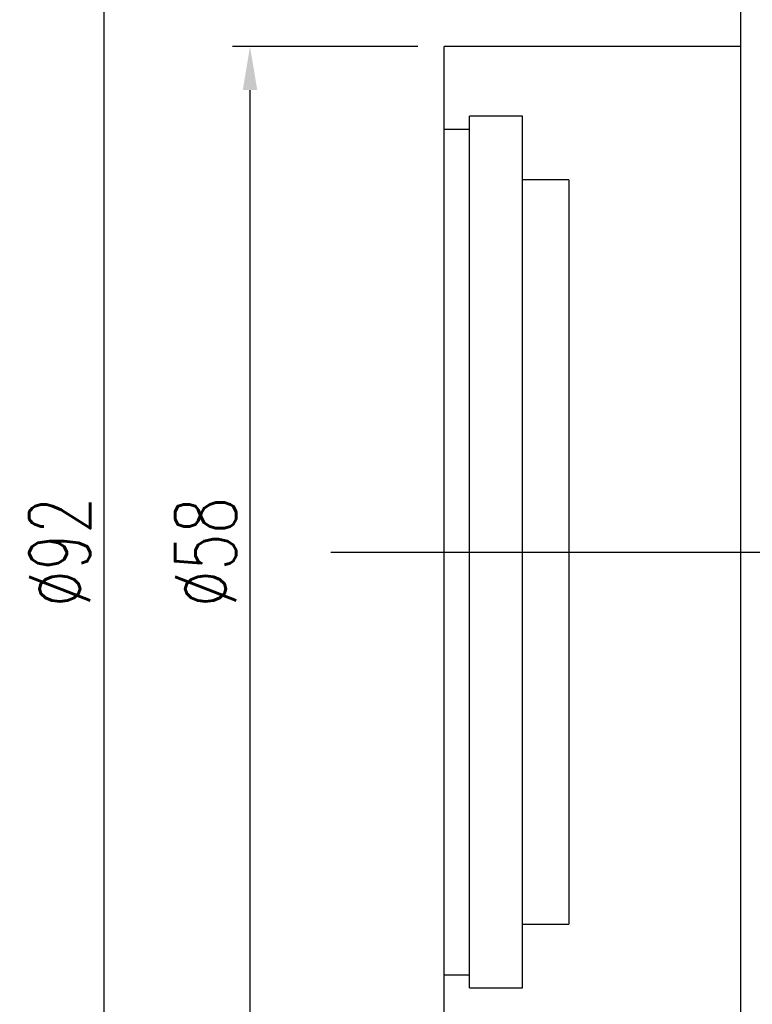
# Model space of a CAD drawing. Header units: millimetres. Extents: x -112 to 174, y -11 to 144.
# Tile 3 of 62: x 1 to 43, y 27 to 84. Entities that reach past the tile are written whole.
import ezdxf
from ezdxf.lldxf.tags import DXFTag

# ---------------------------------------------------------------- set-up
doc = ezdxf.new("R2010")
doc.units = ezdxf.units.MM
doc.header["$LTSCALE"] = 0.1
doc.layers.get('Defpoints').update_dxf_attribs({"linetype": 'CONTINUOUS'})
doc.layers.add('layer 1', color=7, linetype='CONTINUOUS')
doc.styles.add('DIM-7', font='SIMPLEX.shx', dxfattribs={"width": 0.7, "bigfont": 'chineset.shx'})
tags = doc.linetypes.add('DASHED', pattern=[25.72, 12.86, -12.86]).pattern_tags.tags
tags[6:7] = [DXFTag(74, 4), DXFTag(75, 0), DXFTag(340, '0'), DXFTag(46, 0.0), DXFTag(50, 0.0), DXFTag(44, 0.0), DXFTag(45, 0.0)]
tags[4:5] = [DXFTag(74, 4), DXFTag(75, 0), DXFTag(340, '0'), DXFTag(46, 0.0), DXFTag(50, 0.0), DXFTag(44, 0.0), DXFTag(45, 0.0)]
doc.dimstyles.new('CNS', dxfattribs={"dimtxt": 3.5, "dimasz": 2.5, "dimexe": 1, "dimexo": 1.5, "dimgap": 0.09, "dimtad": 0, "dimdsep": 46, "dimtxsty": 'DIM-7', "dimcen": 0.09, "dimclrd": 1, "dimclre": 1, "dimclrt": 4, "dimadec": 0, "dimazin": 0, "dimtfac": 1, "dimtix": 1, "dimtmove": 2, "dimatfit": 3, "dimfxl": 1, "dimtvp": 0.971429, "dimtolj": 1, "dimarcsym": 0})

# ---------------------------------------------------------------- blocks, each defined once
blk = doc.blocks.new('*D5')
at = {"layer": 'Defpoints', "color": 0, "transparency": 16777216}
for p in [(13.889, 82.271), (25.022, 82.271), (25.022, 24.271)]:
    blk.add_point(p, dxfattribs=at)
at = {"layer": 'layer 1', "lineweight": -2, "transparency": 16777216}
for p, q in [((23.522, 82.271), (12.889, 82.271)), ((13.889, 26.771), (13.889, 79.771)), ((23.522, 24.271), (12.889, 24.271))]:
    blk.add_line(p, q, dxfattribs=at)
at = {"layer": 'layer 1', "transparency": 16777216}
for points in [[(13.472, 79.771), (14.306, 79.771), (13.889, 82.271)], [(13.472, 26.771), (14.306, 26.771), (13.889, 24.271)]]:
    blk.add_solid(points, dxfattribs=at)
at = {"layer": 'layer 1', "transparency": 16777216, "insert": (11.339, 53.271), "char_height": 3.5, "attachment_point": 5, "rotation": 90, "style": 'DIM-7'}
blk.add_mtext('\\A1;%%c58', dxfattribs=at)
blk = doc.blocks.new('*D6')
at = {"layer": 'Defpoints', "color": 0, "transparency": 16777216}
for p in [(5.523, 99.271), (42.022, 99.271), (42.022, 7.271)]:
    blk.add_point(p, dxfattribs=at)
at = {"layer": 'layer 1', "lineweight": -2, "transparency": 16777216}
for p, q in [((40.522, 99.271), (4.523, 99.271)), ((5.523, 9.771), (5.523, 96.771)), ((40.522, 7.271), (4.523, 7.271))]:
    blk.add_line(p, q, dxfattribs=at)
at = {"layer": 'layer 1', "transparency": 16777216}
for points in [[(5.106, 96.771), (5.939, 96.771), (5.523, 99.271)], [(5.106, 9.771), (5.939, 9.771), (5.523, 7.271)]]:
    blk.add_solid(points, dxfattribs=at)
at = {"layer": 'layer 1', "transparency": 16777216, "insert": (2.973, 53.271), "char_height": 3.5, "attachment_point": 5, "rotation": 90, "style": 'DIM-7'}
blk.add_mtext('\\A1;%%C92', dxfattribs=at)

msp = doc.modelspace()

# ---------------------------------------------------------------- linework, layer by layer
at = {"layer": 'layer 1', "linetype": 'Continuous'}
for p, q in [((42.022, 88.142), (42.022, 18.4)), ((42.022, 82.271), (25.022, 82.271)), ((25.022, 24.271), (25.022, 82.271))]:
    msp.add_line(p, q, dxfattribs=at)
at = {"layer": 'layer 1', "linetype": 'DASHED'}
for p, q in [((29.522, 78.271), (26.472, 78.271)), ((26.472, 28.271), (26.472, 78.271)), ((29.522, 28.271), (29.522, 78.271)), ((26.472, 77.521), (25.022, 77.521)), ((32.172, 74.621), (29.522, 74.621)), ((32.172, 74.621), (32.172, 31.921)), ((29.522, 31.921), (32.172, 31.921)), ((25.022, 29.021), (26.472, 29.021)), ((26.472, 28.271), (29.522, 28.271))]:
    msp.add_line(p, q, dxfattribs=at)
at = {"layer": 'layer 1'}
msp.add_line((18.522, 53.271), (166.522, 53.271), dxfattribs=at)

# ---------------------------------------------------------------- dimensions: what is measured, and where the dimension line sits
for base, p1, p2, text, picture, middle in [((5.523, 99.271), (42.022, 7.271), (42.022, 99.271), '%%C<>', '*D6', (2.973, 53.271)), ((13.889, 82.271), (25.022, 24.271), (25.022, 82.271), '%%c<>', '*D5', (11.339, 53.271))]:
    dim = msp.add_linear_dim(base=base, p1=p1, p2=p2, angle=90, text=text, dimstyle='CNS', override={"dimgap": 0.8, "dimtad": 1, "dimclrd": 256, "dimclre": 256, "dimclrt": 256, "dimtmove": 1}, dxfattribs=at)
    dim.commit()
    dim.dimension.update_dxf_attribs({"geometry": picture, "text_midpoint": middle})

doc.saveas('drawing.dxf')
